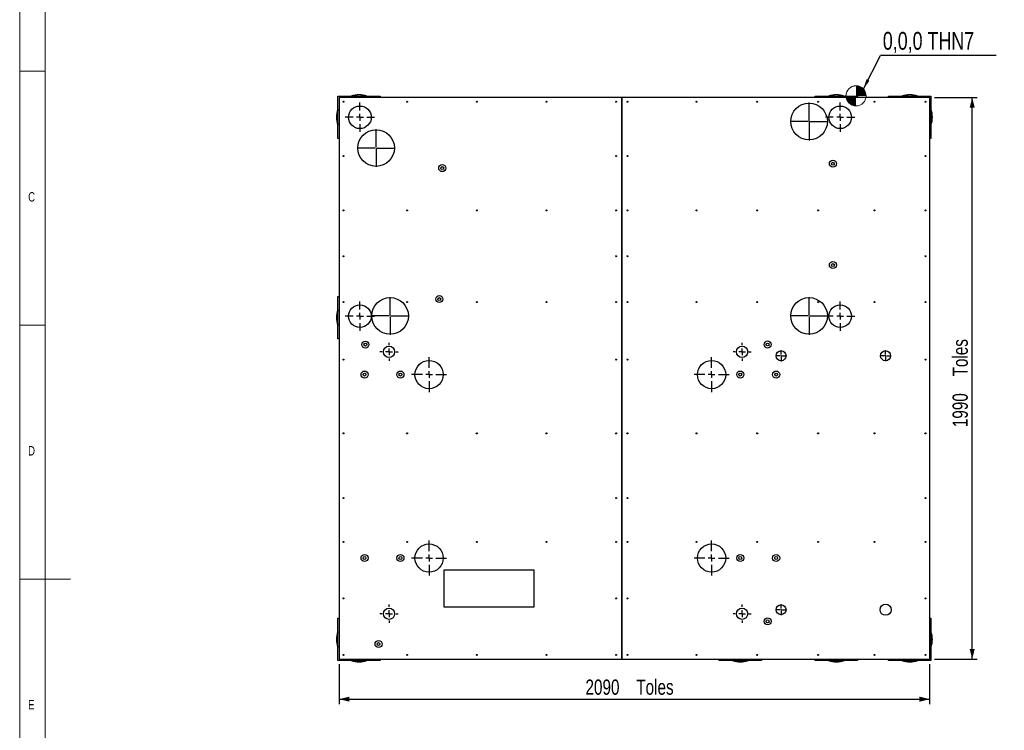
# Model space of a CAD drawing. Header units: millimetres. Extents: x 5 to 589, y 5 to 415.
# Tile 4 of 57: x 5 to 199, y 180 to 320. Entities that reach past the tile are written whole.
import ezdxf

# ---------------------------------------------------------------- set-up
doc = ezdxf.new("R2010")
doc.units = ezdxf.units.MM
doc.linetypes.add('CENTERX2', pattern=[20.32, 12.7, -2.54, 2.54, -2.54])
for name, color, linetype in [('COTES', 1, 'Continuous'), ('NOTES', 6, 'Continuous'), ('TRAIT-FINS', 9, 'Continuous'), ('TRAIT-MIXTES', 3, 'CENTERX2')]:
    doc.layers.add(name, color=color, linetype=linetype)
doc.layers.add('TRAIT-FORT', color=4, linetype='Continuous', lineweight=25)
doc.styles.add('SLDTEXTSTYLE0', font='TXT', dxfattribs={"width": 0.75})
doc.dimstyles.new('SLDDIMSTYLE0', dxfattribs={"dimtxt": 3, "dimasz": 2, "dimexe": 0, "dimexo": 0.0625, "dimgap": 0.75, "dimtad": 1, "dimdec": 0, "dimlfac": 18, "dimrnd": 1e-09, "dimzin": 12, "dimdsep": 46, "dimtxsty": 'SLDTEXTSTYLE0', "dimsah": 1, "dimcen": 0.09, "dimadec": 0, "dimazin": 3, "dimtfac": 1, "dimtdec": 0, "dimtofl": 0, "dimtmove": 0, "dimatfit": 3, "dimfxl": 1, "dimfrac": 2, "dimtolj": 1, "dimtzin": 12, "dimarcsym": 0})
doc.dimstyles.new('SLDDIMSTYLE1', dxfattribs={"dimtxt": 0.18, "dimasz": 2, "dimexe": 0, "dimexo": 0.0625, "dimgap": 0, "dimtad": 0, "dimtih": 1, "dimtoh": 1, "dimdec": 0, "dimrnd": 1e-09, "dimzin": 0, "dimdsep": 46, "dimtxsty": 'Standard', "dimsah": 1, "dimcen": 0.09, "dimadec": 0, "dimazin": 0, "dimtfac": 2, "dimtdec": 0, "dimtofl": 0, "dimtmove": 0, "dimatfit": 3, "dimfxl": 1, "dimfrac": 2, "dimtolj": 1, "dimtzin": 0, "dimarcsym": 0})

# ---------------------------------------------------------------- blocks, each defined once
blk = doc.blocks.new('_D')
at = {"layer": 'COTES', "color": 1, "transparency": 16777216}
for p, q in [((67.85, 193.24), (67.85, 185.35)), ((183.96, 193.24), (183.96, 185.35)), ((67.85, 186.35), (183.96, 186.35))]:
    blk.add_line(p, q, dxfattribs=at)
for points in [[(67.85, 186.35), (69.85, 185.85), (69.85, 186.85)], [(183.96, 186.35), (181.96, 186.85), (181.96, 185.85)]]:
    blk.add_solid(points, dxfattribs=at)
at = {"layer": 'COTES', "color": 1, "transparency": 16777216, "char_height": 3, "attachment_point": 1, "style": 'SLDTEXTSTYLE0'}
for s, insert in [('2090', (116.28, 190.22)), ('Toles', (126.27, 190.22))]:
    blk.add_mtext(s, dxfattribs=dict(at, insert=insert))
blk = doc.blocks.new('_D_1')
at = {"layer": 'COTES', "color": 1, "transparency": 16777216}
for p, q in [((184.96, 304.79), (193.35, 304.79)), ((192.35, 194.24), (192.35, 304.79)), ((184.96, 194.24), (193.35, 194.24))]:
    blk.add_line(p, q, dxfattribs=at)
for points in [[(192.35, 304.79), (191.85, 302.79), (192.85, 302.79)], [(192.35, 194.24), (192.85, 196.24), (191.85, 196.24)]]:
    blk.add_solid(points, dxfattribs=at)
at = {"layer": 'COTES', "color": 1, "transparency": 16777216, "char_height": 3, "attachment_point": 1, "rotation": 90, "style": 'SLDTEXTSTYLE0'}
for s, insert in [('Toles', (188.48, 249.88)), ('1990', (188.48, 239.89))]:
    blk.add_mtext(s, dxfattribs=dict(at, insert=insert))
blk = doc.blocks.new('SW_NOTE_3')
at = {"layer": 'NOTES', "color": 0}
blk.add_line((22.73, 0), (0, 0), dxfattribs=at)
at = {"layer": 'NOTES', "color": 0, "insert": (0.43, 4.62), "char_height": 3.5, "attachment_point": 1, "style": 'SLDTEXTSTYLE0'}
blk.add_mtext('0,0,0 THN7', dxfattribs=at)
blk = doc.blocks.new('SW_CENTERMARKSYMBOL_0')
at = {"layer": 'TRAIT-MIXTES', "color": 0}
for p, q in [((0, 1.33), (0, 2.89)), ((-1.33, 0), (-2.89, 0)), ((0, 0), (-0.67, 0)), ((0, 0), (0, 0.67)), ((0, 0), (0, -0.67)), ((0, 0), (0.67, 0)), ((1.33, 0), (2.89, 0)), ((0, -1.33), (0, -2.89))]:
    blk.add_line(p, q, dxfattribs=at)
blk = doc.blocks.new('SW_CENTERMARKSYMBOL_1')
at = {"layer": 'TRAIT-MIXTES', "color": 0}
for p, q in [((0, 1.33), (0, 2.89)), ((-1.33, 0), (-2.89, 0)), ((0, 0), (-0.67, 0)), ((0, 0), (0, 0.67)), ((0, 0), (0, -0.67)), ((0, 0), (0.67, 0)), ((1.33, 0), (2.89, 0)), ((0, -1.33), (0, -2.89))]:
    blk.add_line(p, q, dxfattribs=at)
blk = doc.blocks.new('SW_CENTERMARKSYMBOL_2')
at = {"layer": 'TRAIT-MIXTES', "color": 0}
for p, q in [((-1.33, 0), (-1.78, 0)), ((0, 0), (-0.67, 0)), ((0, 1.33), (0, 1.78)), ((0, 0), (0, 0.67)), ((0, 0), (0, -0.67)), ((0, 0), (0.67, 0)), ((1.33, 0), (1.78, 0)), ((0, -1.33), (0, -1.78))]:
    blk.add_line(p, q, dxfattribs=at)
blk = doc.blocks.new('SW_CENTERMARKSYMBOL_3')
at = {"layer": 'TRAIT-MIXTES', "color": 0}
for p, q in [((0, 1.33), (0, 3.44)), ((-1.33, 0), (-3.44, 0)), ((0, 0), (-0.67, 0)), ((0, 0), (0, 0.67)), ((0, 0), (0, -0.67)), ((0, 0), (0.67, 0)), ((1.33, 0), (3.44, 0)), ((0, -1.33), (0, -3.44))]:
    blk.add_line(p, q, dxfattribs=at)
blk = doc.blocks.new('SW_CENTERMARKSYMBOL_4')
at = {"layer": 'TRAIT-MIXTES', "color": 0}
for p, q in [((0, 1.33), (0, 2.89)), ((-1.33, 0), (-2.89, 0)), ((0, 0), (-0.67, 0)), ((0, 0), (0, 0.67)), ((0, 0), (0, -0.67)), ((0, 0), (0.67, 0)), ((1.33, 0), (2.89, 0)), ((0, -1.33), (0, -2.89))]:
    blk.add_line(p, q, dxfattribs=at)
blk = doc.blocks.new('SW_CENTERMARKSYMBOL_5')
at = {"layer": 'TRAIT-MIXTES', "color": 0}
for p, q in [((0, 1.33), (0, 2.89)), ((-1.33, 0), (-2.89, 0)), ((0, 0), (-0.67, 0)), ((0, 0), (0, 0.67)), ((0, 0), (0, -0.67)), ((0, 0), (0.67, 0)), ((1.33, 0), (2.89, 0)), ((0, -1.33), (0, -2.89))]:
    blk.add_line(p, q, dxfattribs=at)
blk = doc.blocks.new('SW_CENTERMARKSYMBOL_6')
at = {"layer": 'TRAIT-MIXTES', "color": 0}
for p, q in [((-1.33, 0), (-1.78, 0)), ((0, 0), (-0.67, 0)), ((0, 1.33), (0, 1.78)), ((0, 0), (0, 0.67)), ((0, 0), (0, -0.67)), ((0, 0), (0.67, 0)), ((1.33, 0), (1.78, 0)), ((0, -1.33), (0, -1.78))]:
    blk.add_line(p, q, dxfattribs=at)
blk = doc.blocks.new('SW_CENTERMARKSYMBOL_7')
at = {"layer": 'TRAIT-MIXTES', "color": 0}
for p, q in [((0, 1.33), (0, 3.44)), ((-1.33, 0), (-3.44, 0)), ((0, 0), (-0.67, 0)), ((0, 0), (0, 0.67)), ((0, 0), (0, -0.67)), ((0, 0), (0.67, 0)), ((1.33, 0), (3.44, 0)), ((0, -1.33), (0, -3.44))]:
    blk.add_line(p, q, dxfattribs=at)
blk = doc.blocks.new('SW_CENTERMARKSYMBOL_8')
at = {"layer": 'TRAIT-MIXTES', "color": 0}
for p, q in [((0, 1.33), (0, 3.44)), ((-1.33, 0), (-3.44, 0)), ((0, 0), (-0.67, 0)), ((0, 0), (0, 0.67)), ((0, 0), (0, -0.67)), ((0, 0), (0.67, 0)), ((1.33, 0), (3.44, 0)), ((0, -1.33), (0, -3.44))]:
    blk.add_line(p, q, dxfattribs=at)
blk = doc.blocks.new('SW_CENTERMARKSYMBOL_9')
at = {"layer": 'TRAIT-MIXTES', "color": 0}
for p, q in [((-1.33, 0), (-1.78, 0)), ((0, 0), (-0.67, 0)), ((0, 1.33), (0, 1.78)), ((0, 0), (0, 0.67)), ((0, 0), (0, -0.67)), ((0, 0), (0.67, 0)), ((1.33, 0), (1.78, 0)), ((0, -1.33), (0, -1.78))]:
    blk.add_line(p, q, dxfattribs=at)
blk = doc.blocks.new('SW_CENTERMARKSYMBOL_10')
at = {"layer": 'TRAIT-MIXTES', "color": 0}
for p, q in [((-1.33, 0), (-1.78, 0)), ((0, 0), (-0.67, 0)), ((0, 1.33), (0, 1.78)), ((0, 0), (0, 0.67)), ((0, 0), (0, -0.67)), ((0, 0), (0.67, 0)), ((1.33, 0), (1.78, 0)), ((0, -1.33), (0, -1.78))]:
    blk.add_line(p, q, dxfattribs=at)
blk = doc.blocks.new('SW_CENTERMARKSYMBOL_11')
at = {"layer": 'TRAIT-MIXTES', "color": 0}
for p, q in [((0, 1.33), (0, 3.44)), ((-1.33, 0), (-3.44, 0)), ((0, 0), (-0.67, 0)), ((0, 0), (0, 0.67)), ((0, 0), (0, -0.67)), ((0, 0), (0.67, 0)), ((1.33, 0), (3.44, 0)), ((0, -1.33), (0, -3.44))]:
    blk.add_line(p, q, dxfattribs=at)
blk = doc.blocks.new('SW_CENTERMARKSYMBOL_12')
at = {"layer": 'TRAIT-MIXTES', "color": 0}
for p, q in [((0, 0.22), (0, 3.72)), ((-0.22, 0), (-3.72, 0)), ((0, 0), (-0.11, 0)), ((0, 0), (0, 0.11)), ((0, 0), (0, -0.11)), ((0, 0), (0.11, 0)), ((0.22, 0), (3.72, 0)), ((0, -0.22), (0, -3.72))]:
    blk.add_line(p, q, dxfattribs=at)
blk = doc.blocks.new('SW_CENTERMARKSYMBOL_13')
at = {"layer": 'TRAIT-MIXTES', "color": 0}
for p, q in [((0, 0.22), (0, 3.72)), ((-0.22, 0), (-3.72, 0)), ((0, 0), (-0.11, 0)), ((0, 0), (0, 0.11)), ((0, 0), (0, -0.11)), ((0, 0), (0.11, 0)), ((0.22, 0), (3.72, 0)), ((0, -0.22), (0, -3.72))]:
    blk.add_line(p, q, dxfattribs=at)
blk = doc.blocks.new('SW_CENTERMARKSYMBOL_14')
at = {"layer": 'TRAIT-MIXTES', "color": 0}
for p, q in [((0, 0.22), (0, 3.72)), ((-0.22, 0), (-3.72, 0)), ((0, 0), (-0.11, 0)), ((0, 0), (0, 0.11)), ((0, 0), (0, -0.11)), ((0, 0), (0.11, 0)), ((0.22, 0), (3.72, 0)), ((0, -0.22), (0, -3.72))]:
    blk.add_line(p, q, dxfattribs=at)
blk = doc.blocks.new('SW_CENTERMARKSYMBOL_15')
at = {"layer": 'TRAIT-MIXTES', "color": 0}
for p, q in [((0, 0.22), (0, 3.72)), ((-0.22, 0), (-3.72, 0)), ((0, 0), (-0.11, 0)), ((0, 0), (0, 0.11)), ((0, 0), (0, -0.11)), ((0, 0), (0.11, 0)), ((0.22, 0), (3.72, 0)), ((0, -0.22), (0, -3.72))]:
    blk.add_line(p, q, dxfattribs=at)
blk = doc.blocks.new('SW_CENTERMARKSYMBOL_16')
at = {"layer": 'TRAIT-MIXTES', "color": 0}
for p, q in [((-0.22, 0), (-1.1, 0)), ((0, 0), (-0.11, 0)), ((0, 0.22), (0, 1.1)), ((0, 0), (0, 0.11)), ((0, 0), (0, -0.11)), ((0, 0), (0.11, 0)), ((0.22, 0), (1.1, 0)), ((0, -0.22), (0, -1.1))]:
    blk.add_line(p, q, dxfattribs=at)
blk = doc.blocks.new('SW_CENTERMARKSYMBOL_17')
at = {"layer": 'TRAIT-MIXTES', "color": 0}
for p, q in [((-0.22, 0), (-1.09, 0)), ((0, 0), (-0.11, 0)), ((0, 0.22), (0, 1.09)), ((0, 0), (0, 0.11)), ((0, 0), (0, -0.11)), ((0, 0), (0.11, 0)), ((0.22, 0), (1.09, 0)), ((0, -0.22), (0, -1.09))]:
    blk.add_line(p, q, dxfattribs=at)
blk = doc.blocks.new('SW_CENTERMARKSYMBOL_18')
at = {"layer": 'TRAIT-MIXTES', "color": 0}
for p, q in [((-0.22, 0), (-1.09, 0)), ((0, 0), (-0.11, 0)), ((0, 0.22), (0, 1.09)), ((0, 0), (0, 0.11)), ((0, 0), (0, -0.11)), ((0, 0), (0.11, 0)), ((0.22, 0), (1.09, 0)), ((0, -0.22), (0, -1.09))]:
    blk.add_line(p, q, dxfattribs=at)
blk = doc.blocks.new('SW_DOWELSYMBOL_0')
at = {"layer": 'TRAIT-FINS'}
h = blk.add_hatch(color=9, dxfattribs=at)
edge = h.paths.add_edge_path(flags=0)
edge.add_arc((0, 0), 1.98, 0, 90)
edge.add_line((0, 1.98), (0, 0))
edge.add_line((0, 0), (1.98, 0))
h = blk.add_hatch(color=9, dxfattribs=at)
edge = h.paths.add_edge_path(flags=0)
edge.add_arc((0, 0), 1.98, 180, 270)
edge.add_line((0, -1.98), (0, 0))
edge.add_line((0, 0), (-1.98, 0))
at = {"color": 0, "linetype": 'Continuous', "lineweight": 18}
blk.add_circle((0, 0), 1.98, dxfattribs=at)

msp = doc.modelspace()

# ---------------------------------------------------------------- linework, layer by layer
at = {"color": 7, "linetype": 'Continuous', "lineweight": 18}
for p, q in [((5, 415), (5, 5)), ((10, 410), (10, 10)), ((5, 310), (10, 310)), ((10, 260), (5, 260)), ((5, 210), (15, 210))]:
    msp.add_line(p, q, dxfattribs=at)
msp.add_circle((169.502, 305.121), 1.976, dxfattribs=at)
at = {"layer": 'TRAIT-FORT', "color": 4, "linetype": 'Continuous', "lineweight": 25}
for p, q in [((67.576, 296.737), (67.576, 305.071)), ((67.576, 305.071), (75.909, 305.071)), ((123.409, 304.793), (67.854, 304.793)), ((67.854, 304.793), (67.854, 194.237)), ((75.909, 305.071), (75.909, 304.793)), ((183.965, 304.793), (123.409, 304.793)), ((123.409, 194.237), (123.409, 304.793)), ((123.409, 304.793), (123.409, 304.793)), ((123.409, 304.793), (123.409, 194.237)), ((161.465, 304.793), (161.465, 305.071)), ((161.465, 305.071), (169.798, 305.071)), ((169.798, 305.071), (169.798, 304.793)), ((175.909, 305.071), (184.243, 305.071)), ((175.909, 304.793), (175.909, 305.071)), ((183.965, 304.793), (183.965, 194.237)), ((184.243, 305.071), (184.243, 296.737)), ((67.854, 296.737), (67.576, 296.737)), ((184.243, 296.737), (183.965, 296.737)), ((67.576, 257.293), (67.576, 265.626)), ((67.576, 265.626), (67.854, 265.626)), ((123.409, 261.459), (123.409, 261.459)), ((123.409, 261.459), (123.409, 261.459)), ((67.854, 257.293), (67.576, 257.293)), ((106.187, 211.737), (88.409, 211.737)), ((88.409, 211.737), (88.409, 204.515)), ((106.187, 204.515), (106.187, 211.737)), ((88.409, 204.515), (106.187, 204.515)), ((67.576, 193.959), (67.576, 202.293)), ((67.576, 202.293), (67.854, 202.293)), ((183.965, 202.293), (184.243, 202.293)), ((184.243, 202.293), (184.243, 193.959)), ((75.909, 193.959), (67.576, 193.959)), ((67.854, 194.237), (123.409, 194.237)), ((75.909, 194.237), (75.909, 193.959)), ((123.409, 194.237), (183.965, 194.237)), ((123.409, 194.237), (123.409, 194.237)), ((142.576, 193.959), (142.576, 194.237)), ((150.909, 193.959), (142.576, 193.959)), ((150.909, 194.237), (150.909, 193.959)), ((161.465, 193.959), (161.465, 194.237)), ((169.798, 193.959), (161.465, 193.959)), ((169.798, 194.237), (169.798, 193.959)), ((175.909, 193.959), (175.909, 194.237)), ((184.243, 193.959), (175.909, 193.959))]:
    msp.add_line(p, q, dxfattribs=at)
for centre, radius in [((68.687, 303.959), 0.0944), ((81.204, 303.959), 0.0944), ((94.902, 303.959), 0.0944), ((108.6, 303.959), 0.0944), ((122.298, 303.959), 0.0944), ((124.52, 303.959), 0.0944), ((138.131, 303.959), 0.0944), ((150.076, 303.959), 0.0944), ((162.02, 303.959), 0.0944), ((173.131, 303.959), 0.0944), ((183.131, 303.959), 0.0944), ((71.923, 300.899), 2.222), ((160.258, 300.069), 3.611), ((166.363, 300.899), 2.222), ((75.098, 294.848), 3.611), ((68.687, 293.265), 0.0944), ((122.298, 293.265), 0.0944), ((124.52, 293.265), 0.0944), ((164.952, 291.76), 0.694), ((183.131, 293.265), 0.0944), ((88.109, 290.899), 0.694), ((88.109, 290.899), 0.283), ((164.952, 291.76), 0.283), ((68.687, 282.571), 0.0944), ((81.204, 282.571), 0.0944), ((94.902, 282.571), 0.0944), ((108.6, 282.571), 0.0944), ((122.298, 282.571), 0.0944), ((124.52, 282.571), 0.0944), ((138.131, 282.571), 0.0944), ((150.076, 282.571), 0.0944), ((162.02, 282.571), 0.0944), ((173.131, 282.571), 0.0944), ((183.131, 282.571), 0.0944), ((68.687, 273.543), 0.0944), ((122.298, 273.543), 0.0944), ((124.52, 273.543), 0.0944), ((183.131, 273.543), 0.0944), ((164.952, 271.816), 0.694), ((164.952, 271.816), 0.283), ((77.85, 261.788), 3.611), ((87.531, 265.116), 0.694), ((87.531, 265.116), 0.283), ((160.258, 261.788), 3.611), ((68.687, 264.515), 0.0944), ((71.923, 261.732), 2.222), ((81.204, 264.515), 0.0944), ((94.902, 264.515), 0.0944), ((108.6, 264.515), 0.0944), ((122.298, 264.515), 0.0944), ((124.52, 264.515), 0.0944), ((138.131, 264.515), 0.0944), ((150.076, 264.515), 0.0944), ((162.02, 264.515), 0.0944), ((166.363, 261.732), 2.222), ((173.131, 264.515), 0.0944), ((183.131, 264.515), 0.0944), ((72.996, 256.149), 0.694), ((72.996, 256.149), 0.283), ((77.64, 254.73), 1.111), ((147.085, 254.73), 1.111), ((152.109, 256.171), 0.694), ((152.109, 256.171), 0.283), ((154.751, 253.952), 0.984), ((175.307, 253.952), 0.977), ((68.687, 253.207), 0.0944), ((85.529, 250.249), 2.778), ((122.298, 253.207), 0.0944), ((124.52, 253.207), 0.0944), ((141.085, 250.249), 2.778), ((183.131, 253.207), 0.0944), ((72.829, 250.249), 0.694), ((72.829, 250.249), 0.283), ((79.885, 250.249), 0.694), ((79.885, 250.249), 0.283), ((146.729, 250.249), 0.694), ((146.729, 250.249), 0.283), ((153.785, 250.249), 0.694), ((153.785, 250.249), 0.283), ((68.687, 238.682), 0.0944), ((81.204, 238.682), 0.0944), ((94.902, 238.682), 0.0944), ((108.6, 238.682), 0.0944), ((122.298, 238.682), 0.0944), ((124.52, 238.682), 0.0944), ((138.131, 238.682), 0.0944), ((150.076, 238.682), 0.0944), ((162.02, 238.682), 0.0944), ((173.131, 238.682), 0.0944), ((183.131, 238.682), 0.0944), ((68.687, 225.95), 0.0944), ((122.298, 225.95), 0.0944), ((124.52, 225.95), 0.0944), ((183.131, 225.95), 0.0944), ((68.687, 217.293), 0.0944), ((81.204, 217.293), 0.0944), ((85.529, 214.138), 2.778), ((94.902, 217.293), 0.0944), ((108.6, 217.293), 0.0944), ((122.298, 217.293), 0.0944), ((124.52, 217.293), 0.0944), ((138.131, 217.293), 0.0944), ((141.085, 214.138), 2.778), ((150.076, 217.293), 0.0944), ((162.02, 217.293), 0.0944), ((173.131, 217.293), 0.0944), ((183.131, 217.293), 0.0944), ((72.829, 214.138), 0.694), ((72.829, 214.138), 0.283), ((79.885, 214.138), 0.694), ((79.885, 214.138), 0.283), ((146.729, 214.138), 0.694), ((146.729, 214.138), 0.283), ((153.785, 214.138), 0.694), ((153.785, 214.138), 0.283), ((68.687, 206.182), 0.0944), ((122.298, 206.182), 0.0944), ((124.52, 206.182), 0.0944), ((183.131, 206.182), 0.0944), ((77.64, 203.174), 1.111), ((147.085, 203.174), 1.111), ((154.751, 203.952), 0.977), ((175.307, 203.952), 1.091), ((152.109, 201.671), 0.694), ((152.109, 201.671), 0.283), ((75.585, 197.194), 0.694), ((75.585, 197.194), 0.283), ((68.687, 195.071), 0.0944), ((81.204, 195.071), 0.0944), ((94.902, 195.071), 0.0944), ((108.6, 195.071), 0.0944), ((122.298, 195.071), 0.0944), ((124.52, 195.071), 0.0944), ((138.131, 195.071), 0.0944), ((150.076, 195.071), 0.0944), ((162.02, 195.071), 0.0944), ((173.131, 195.071), 0.0944), ((183.131, 195.071), 0.0944)]:
    msp.add_circle(centre, radius, dxfattribs=at)
for centre, radius, start, end in [((71.743, 300.904), 4.444, 69.63587, 110.36413), ((71.743, 300.904), 4.389, 71.68935, 108.31065), ((165.631, 300.904), 4.444, 69.63587, 110.36413), ((165.631, 300.904), 4.389, 71.68935, 108.31065), ((180.076, 300.904), 4.444, 69.63587, 110.36413), ((180.076, 300.904), 4.389, 71.68935, 108.31065), ((71.743, 300.904), 4.444, 159.63587, 200.36413), ((71.743, 300.904), 4.389, 161.68935, 198.31065), ((180.076, 300.904), 4.444, 339.63587, 20.36413), ((180.076, 300.904), 4.389, 341.68935, 18.31065), ((71.743, 261.459), 4.444, 159.63587, 200.36413), ((71.743, 261.459), 4.389, 161.68935, 198.31065), ((71.743, 198.126), 4.444, 159.63587, 200.36413), ((71.743, 198.126), 4.389, 161.68935, 198.31065), ((180.076, 198.126), 4.444, 339.63587, 20.36413), ((180.076, 198.126), 4.389, 341.68935, 18.31065), ((71.743, 198.126), 4.444, 249.63587, 290.36413), ((71.743, 198.126), 4.389, 251.68935, 288.31065), ((146.743, 198.126), 4.444, 249.63587, 290.36413), ((146.743, 198.126), 4.389, 251.68935, 288.31065), ((165.631, 198.126), 4.444, 249.63587, 290.36413), ((165.631, 198.126), 4.389, 251.68935, 288.31065), ((180.076, 198.126), 4.444, 249.63587, 290.36413), ((180.076, 198.126), 4.389, 251.68935, 288.31065)]:
    msp.add_arc(centre, radius, start, end, dxfattribs=at)

# ---------------------------------------------------------------- block references
at = {"color": 7, "linetype": 'Continuous', "lineweight": 18}
msp.add_blockref('SW_DOWELSYMBOL_0', (169.502, 305.121), dxfattribs=at)
at = {"layer": 'NOTES', "color": 211}
msp.add_blockref('SW_NOTE_3', (174.343, 313.084), dxfattribs=at)
at = {"layer": 'TRAIT-MIXTES', "color": 3}
for name, p in [('SW_CENTERMARKSYMBOL_0', (71.923, 300.899)), ('SW_CENTERMARKSYMBOL_14', (160.258, 300.069)), ('SW_CENTERMARKSYMBOL_4', (166.363, 300.899)), ('SW_CENTERMARKSYMBOL_12', (75.098, 294.848)), ('SW_CENTERMARKSYMBOL_13', (77.85, 261.788)), ('SW_CENTERMARKSYMBOL_15', (160.258, 261.788)), ('SW_CENTERMARKSYMBOL_1', (71.923, 261.732)), ('SW_CENTERMARKSYMBOL_5', (166.363, 261.732)), ('SW_CENTERMARKSYMBOL_2', (77.64, 254.73)), ('SW_CENTERMARKSYMBOL_10', (147.085, 254.73)), ('SW_CENTERMARKSYMBOL_16', (154.751, 253.952)), ('SW_CENTERMARKSYMBOL_17', (175.307, 253.952)), ('SW_CENTERMARKSYMBOL_3', (85.529, 250.249)), ('SW_CENTERMARKSYMBOL_11', (141.085, 250.249)), ('SW_CENTERMARKSYMBOL_7', (85.529, 214.138)), ('SW_CENTERMARKSYMBOL_8', (141.085, 214.138)), ('SW_CENTERMARKSYMBOL_6', (77.64, 203.174)), ('SW_CENTERMARKSYMBOL_9', (147.085, 203.174)), ('SW_CENTERMARKSYMBOL_18', (154.751, 203.952))]:
    msp.add_blockref(name, p, dxfattribs=at)

# ---------------------------------------------------------------- texts
at = {"layer": 'NOTES', "color": 211, "char_height": 1.852, "attachment_point": 1, "style": 'SLDTEXTSTYLE0'}
for s, insert in [('C', (6.667, 286.168)), ('D', (6.667, 236.168)), ('E', (6.667, 186.168))]:
    msp.add_mtext(s, dxfattribs=dict(at, insert=insert))

# ---------------------------------------------------------------- dimensions: what is measured, and where the dimension line sits
at = {"layer": 'COTES', "color": 1}
dim = msp.add_linear_dim(base=(192.347, 304.793), p1=(183.965, 194.237), p2=(183.965, 304.793), angle=90, text='<> Toles', dimstyle='SLDDIMSTYLE0', dxfattribs=at)
dim.commit()
dim.dimension.update_dxf_attribs({"geometry": '_D_1', "text_midpoint": (192.347, 249.515), "dimtype": 160})
dim = msp.add_linear_dim(base=(183.965, 186.349), p1=(67.854, 194.237), p2=(183.965, 194.237), text='<> Toles', dimstyle='SLDDIMSTYLE0', dxfattribs=at)
dim.commit()
dim.dimension.update_dxf_attribs({"geometry": '_D', "text_midpoint": (125.909, 186.349), "dimtype": 160})

# ---------------------------------------------------------------- leaders
at = {"layer": 'NOTES', "color": 211}
msp.add_leader([(170.94, 306.475), (174.343, 313.084)], dimstyle='SLDDIMSTYLE1', dxfattribs=at)

doc.saveas('drawing.dxf')
